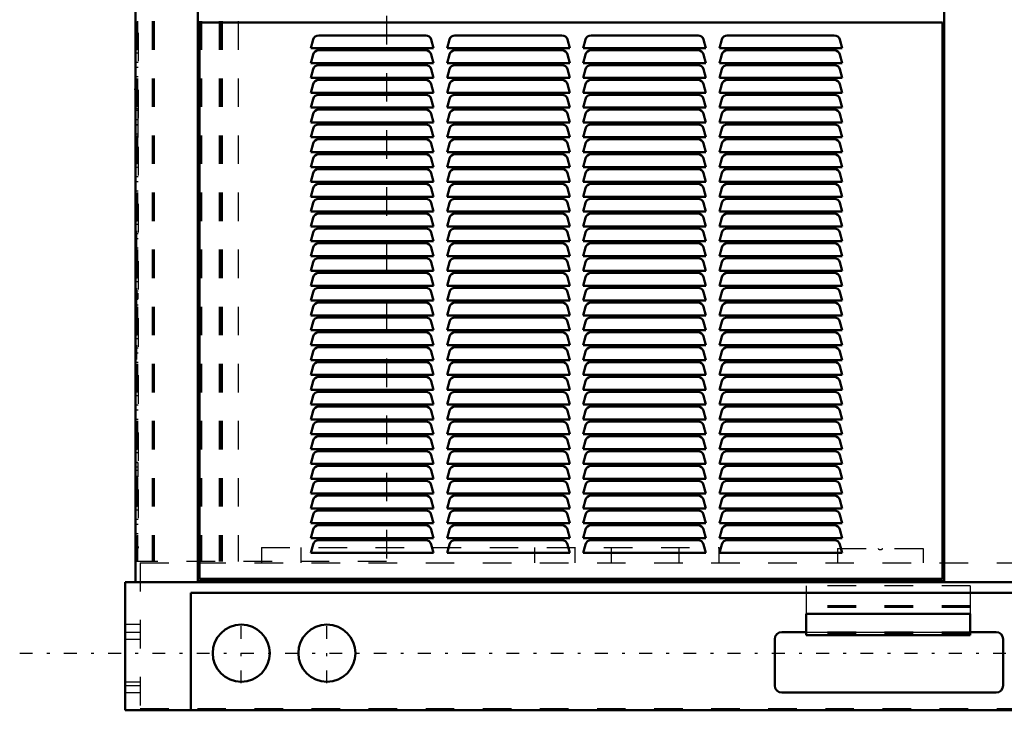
# Model space of a CAD drawing. Header units: inches. Extents: x -40.7 to 51, y -0.3 to 48.8.
# Tile 1 of 4: x -40.7 to -6.2, y 0 to 24.2. Entities that reach past the tile are written whole.
import ezdxf

# ---------------------------------------------------------------- set-up
doc = ezdxf.new("R2010")
doc.units = ezdxf.units.IN
doc.header["$MEASUREMENT"] = 0
doc.linetypes.add('Center', pattern=[1.5, 0.45, -0.5, 0.05, -0.5])
doc.linetypes.add('Dashed', pattern=[2, 1, -1])
for name, color, linetype, lineweight in [('2d ConnectionPoints', 7, 'Continuous', 50), ('AM_0', 7, 'Continuous', 50), ('AM_4', 3, 'Continuous', 25), ('AM_7', 7, 'Center', 25), ('AM_9', 6, 'Dashed', 25)]:
    doc.layers.add(name, color=color, linetype=linetype, lineweight=lineweight)

msp = doc.modelspace()

# ---------------------------------------------------------------- linework, layer by layer
at = {"layer": '2d ConnectionPoints'}
msp.add_point((-36.646, 21.75), dxfattribs=at)
at = {"layer": 'AM_0'}
for p, q in [((-36.646, 42.30345), (-36.646, 4.49)), ((-34.46, 4.53), (-34.46, 42.12647)), ((-8.31, 42.12647), (-8.31, 4.53)), ((-34.4, 24.09), (-8.37, 24.09)), ((-34.4, 4.6), (-34.4, 24.09)), ((-8.37, 24.09), (-8.37, 4.6)), ((-30.5, 23.19), (-30.41914, 23.49176)), ((-30.22596, 23.64), (-26.47404, 23.64)), ((-26.28086, 23.49176), (-26.2, 23.19)), ((-25.73, 23.19), (-25.64914, 23.49176)), ((-25.45596, 23.64), (-21.70404, 23.64)), ((-21.51086, 23.49176), (-21.43, 23.19)), ((-20.96, 23.19), (-20.87914, 23.49176)), ((-20.68596, 23.64), (-16.93404, 23.64)), ((-16.74086, 23.49176), (-16.66, 23.19)), ((-16.19, 23.19), (-16.10914, 23.49176)), ((-15.91596, 23.64), (-12.16404, 23.64)), ((-11.97086, 23.49176), (-11.89, 23.19)), ((-26.2, 23.19), (-30.5, 23.19)), ((-30.22596, 23.12), (-26.47404, 23.12)), ((-21.43, 23.19), (-25.73, 23.19)), ((-25.45596, 23.12), (-21.70404, 23.12)), ((-16.66, 23.19), (-20.96, 23.19)), ((-20.68596, 23.12), (-16.93404, 23.12)), ((-11.89, 23.19), (-16.19, 23.19)), ((-15.91596, 23.12), (-12.16404, 23.12)), ((-30.5, 22.67), (-30.41914, 22.97176)), ((-26.28086, 22.97176), (-26.2, 22.67)), ((-25.73, 22.67), (-25.64914, 22.97176)), ((-21.51086, 22.97176), (-21.43, 22.67)), ((-20.96, 22.67), (-20.87914, 22.97176)), ((-16.74086, 22.97176), (-16.66, 22.67)), ((-16.19, 22.67), (-16.10914, 22.97176)), ((-11.97086, 22.97176), (-11.89, 22.67)), ((-26.2, 22.67), (-30.5, 22.67)), ((-30.5, 22.15), (-30.41914, 22.45176)), ((-30.22596, 22.6), (-26.47404, 22.6)), ((-26.28086, 22.45176), (-26.2, 22.15)), ((-21.43, 22.67), (-25.73, 22.67)), ((-25.73, 22.15), (-25.64914, 22.45176)), ((-25.45596, 22.6), (-21.70404, 22.6)), ((-21.51086, 22.45176), (-21.43, 22.15)), ((-16.66, 22.67), (-20.96, 22.67)), ((-20.96, 22.15), (-20.87914, 22.45176)), ((-20.68596, 22.6), (-16.93404, 22.6)), ((-16.74086, 22.45176), (-16.66, 22.15)), ((-11.89, 22.67), (-16.19, 22.67)), ((-16.19, 22.15), (-16.10914, 22.45176)), ((-15.91596, 22.6), (-12.16404, 22.6)), ((-11.97086, 22.45176), (-11.89, 22.15)), ((-26.2, 22.15), (-30.5, 22.15)), ((-30.22596, 22.08), (-26.47404, 22.08)), ((-21.43, 22.15), (-25.73, 22.15)), ((-25.45596, 22.08), (-21.70404, 22.08)), ((-16.66, 22.15), (-20.96, 22.15)), ((-20.68596, 22.08), (-16.93404, 22.08)), ((-11.89, 22.15), (-16.19, 22.15)), ((-15.91596, 22.08), (-12.16404, 22.08)), ((-30.5, 21.63), (-30.41914, 21.93176)), ((-26.28086, 21.93176), (-26.2, 21.63)), ((-25.73, 21.63), (-25.64914, 21.93176)), ((-21.51086, 21.93176), (-21.43, 21.63)), ((-20.96, 21.63), (-20.87914, 21.93176)), ((-16.74086, 21.93176), (-16.66, 21.63)), ((-16.19, 21.63), (-16.10914, 21.93176)), ((-11.97086, 21.93176), (-11.89, 21.63)), ((-26.2, 21.63), (-30.5, 21.63)), ((-30.5, 21.11), (-30.41914, 21.41176)), ((-30.22596, 21.56), (-26.47404, 21.56)), ((-26.28086, 21.41176), (-26.2, 21.11)), ((-21.43, 21.63), (-25.73, 21.63)), ((-25.73, 21.11), (-25.64914, 21.41176)), ((-25.45596, 21.56), (-21.70404, 21.56)), ((-21.51086, 21.41176), (-21.43, 21.11)), ((-16.66, 21.63), (-20.96, 21.63)), ((-20.96, 21.11), (-20.87914, 21.41176)), ((-20.68596, 21.56), (-16.93404, 21.56)), ((-16.74086, 21.41176), (-16.66, 21.11)), ((-11.89, 21.63), (-16.19, 21.63)), ((-16.19, 21.11), (-16.10914, 21.41176)), ((-15.91596, 21.56), (-12.16404, 21.56)), ((-11.97086, 21.41176), (-11.89, 21.11)), ((-26.2, 21.11), (-30.5, 21.11)), ((-30.22596, 21.04), (-26.47404, 21.04)), ((-21.43, 21.11), (-25.73, 21.11)), ((-25.45596, 21.04), (-21.70404, 21.04)), ((-16.66, 21.11), (-20.96, 21.11)), ((-20.68596, 21.04), (-16.93404, 21.04)), ((-11.89, 21.11), (-16.19, 21.11)), ((-15.91596, 21.04), (-12.16404, 21.04)), ((-30.5, 20.59), (-30.41914, 20.89176)), ((-26.28086, 20.89176), (-26.2, 20.59)), ((-25.73, 20.59), (-25.64914, 20.89176)), ((-21.51086, 20.89176), (-21.43, 20.59)), ((-20.96, 20.59), (-20.87914, 20.89176)), ((-16.74086, 20.89176), (-16.66, 20.59)), ((-16.19, 20.59), (-16.10914, 20.89176)), ((-11.97086, 20.89176), (-11.89, 20.59)), ((-26.2, 20.59), (-30.5, 20.59)), ((-30.5, 20.07), (-30.41914, 20.37176)), ((-30.22596, 20.52), (-26.47404, 20.52)), ((-26.28086, 20.37176), (-26.2, 20.07)), ((-21.43, 20.59), (-25.73, 20.59)), ((-25.73, 20.07), (-25.64914, 20.37176)), ((-25.45596, 20.52), (-21.70404, 20.52)), ((-21.51086, 20.37176), (-21.43, 20.07)), ((-16.66, 20.59), (-20.96, 20.59)), ((-20.96, 20.07), (-20.87914, 20.37176)), ((-20.68596, 20.52), (-16.93404, 20.52)), ((-16.74086, 20.37176), (-16.66, 20.07)), ((-11.89, 20.59), (-16.19, 20.59)), ((-16.19, 20.07), (-16.10914, 20.37176)), ((-15.91596, 20.52), (-12.16404, 20.52)), ((-11.97086, 20.37176), (-11.89, 20.07)), ((-26.2, 20.07), (-30.5, 20.07)), ((-21.43, 20.07), (-25.73, 20.07)), ((-16.66, 20.07), (-20.96, 20.07)), ((-11.89, 20.07), (-16.19, 20.07)), ((-30.5, 19.55), (-30.41914, 19.85176)), ((-30.22596, 20), (-26.47404, 20)), ((-26.28086, 19.85176), (-26.2, 19.55)), ((-25.73, 19.55), (-25.64914, 19.85176)), ((-25.45596, 20), (-21.70404, 20)), ((-21.51086, 19.85176), (-21.43, 19.55)), ((-20.96, 19.55), (-20.87914, 19.85176)), ((-20.68596, 20), (-16.93404, 20)), ((-16.74086, 19.85176), (-16.66, 19.55)), ((-16.19, 19.55), (-16.10914, 19.85176)), ((-15.91596, 20), (-12.16404, 20)), ((-11.97086, 19.85176), (-11.89, 19.55)), ((-26.2, 19.55), (-30.5, 19.55)), ((-30.5, 19.03), (-30.41914, 19.33176)), ((-30.22596, 19.48), (-26.47404, 19.48)), ((-26.28086, 19.33176), (-26.2, 19.03)), ((-21.43, 19.55), (-25.73, 19.55)), ((-25.73, 19.03), (-25.64914, 19.33176)), ((-25.45596, 19.48), (-21.70404, 19.48)), ((-21.51086, 19.33176), (-21.43, 19.03)), ((-16.66, 19.55), (-20.96, 19.55)), ((-20.96, 19.03), (-20.87914, 19.33176)), ((-20.68596, 19.48), (-16.93404, 19.48)), ((-16.74086, 19.33176), (-16.66, 19.03)), ((-11.89, 19.55), (-16.19, 19.55)), ((-16.19, 19.03), (-16.10914, 19.33176)), ((-15.91596, 19.48), (-12.16404, 19.48)), ((-11.97086, 19.33176), (-11.89, 19.03)), ((-26.2, 19.03), (-30.5, 19.03)), ((-21.43, 19.03), (-25.73, 19.03)), ((-16.66, 19.03), (-20.96, 19.03)), ((-11.89, 19.03), (-16.19, 19.03)), ((-30.5, 18.51), (-30.41914, 18.81176)), ((-30.22596, 18.96), (-26.47404, 18.96)), ((-26.28086, 18.81176), (-26.2, 18.51)), ((-25.73, 18.51), (-25.64914, 18.81176)), ((-25.45596, 18.96), (-21.70404, 18.96)), ((-21.51086, 18.81176), (-21.43, 18.51)), ((-20.96, 18.51), (-20.87914, 18.81176)), ((-20.68596, 18.96), (-16.93404, 18.96)), ((-16.74086, 18.81176), (-16.66, 18.51)), ((-16.19, 18.51), (-16.10914, 18.81176)), ((-15.91596, 18.96), (-12.16404, 18.96)), ((-11.97086, 18.81176), (-11.89, 18.51)), ((-26.2, 18.51), (-30.5, 18.51)), ((-30.5, 17.99), (-30.41914, 18.29176)), ((-30.22596, 18.44), (-26.47404, 18.44)), ((-26.28086, 18.29176), (-26.2, 17.99)), ((-21.43, 18.51), (-25.73, 18.51)), ((-25.73, 17.99), (-25.64914, 18.29176)), ((-25.45596, 18.44), (-21.70404, 18.44)), ((-21.51086, 18.29176), (-21.43, 17.99)), ((-16.66, 18.51), (-20.96, 18.51)), ((-20.96, 17.99), (-20.87914, 18.29176)), ((-20.68596, 18.44), (-16.93404, 18.44)), ((-16.74086, 18.29176), (-16.66, 17.99)), ((-11.89, 18.51), (-16.19, 18.51)), ((-16.19, 17.99), (-16.10914, 18.29176)), ((-15.91596, 18.44), (-12.16404, 18.44)), ((-11.97086, 18.29176), (-11.89, 17.99)), ((-26.2, 17.99), (-30.5, 17.99)), ((-21.43, 17.99), (-25.73, 17.99)), ((-16.66, 17.99), (-20.96, 17.99)), ((-11.89, 17.99), (-16.19, 17.99)), ((-30.5, 17.47), (-30.41914, 17.77176)), ((-30.22596, 17.92), (-26.47404, 17.92)), ((-26.28086, 17.77176), (-26.2, 17.47)), ((-25.73, 17.47), (-25.64914, 17.77176)), ((-25.45596, 17.92), (-21.70404, 17.92)), ((-21.51086, 17.77176), (-21.43, 17.47)), ((-20.96, 17.47), (-20.87914, 17.77176)), ((-20.68596, 17.92), (-16.93404, 17.92)), ((-16.74086, 17.77176), (-16.66, 17.47)), ((-16.19, 17.47), (-16.10914, 17.77176)), ((-15.91596, 17.92), (-12.16404, 17.92)), ((-11.97086, 17.77176), (-11.89, 17.47)), ((-26.2, 17.47), (-30.5, 17.47)), ((-30.5, 16.95), (-30.41914, 17.25176)), ((-30.22596, 17.4), (-26.47404, 17.4)), ((-26.28086, 17.25176), (-26.2, 16.95)), ((-21.43, 17.47), (-25.73, 17.47)), ((-25.73, 16.95), (-25.64914, 17.25176)), ((-25.45596, 17.4), (-21.70404, 17.4)), ((-21.51086, 17.25176), (-21.43, 16.95)), ((-16.66, 17.47), (-20.96, 17.47)), ((-20.96, 16.95), (-20.87914, 17.25176)), ((-20.68596, 17.4), (-16.93404, 17.4)), ((-16.74086, 17.25176), (-16.66, 16.95)), ((-11.89, 17.47), (-16.19, 17.47)), ((-16.19, 16.95), (-16.10914, 17.25176)), ((-15.91596, 17.4), (-12.16404, 17.4)), ((-11.97086, 17.25176), (-11.89, 16.95)), ((-26.2, 16.95), (-30.5, 16.95)), ((-21.43, 16.95), (-25.73, 16.95)), ((-16.66, 16.95), (-20.96, 16.95)), ((-11.89, 16.95), (-16.19, 16.95)), ((-30.5, 16.43), (-30.41914, 16.73176)), ((-30.22596, 16.88), (-26.47404, 16.88)), ((-26.28086, 16.73176), (-26.2, 16.43)), ((-25.73, 16.43), (-25.64914, 16.73176)), ((-25.45596, 16.88), (-21.70404, 16.88)), ((-21.51086, 16.73176), (-21.43, 16.43)), ((-20.96, 16.43), (-20.87914, 16.73176)), ((-20.68596, 16.88), (-16.93404, 16.88)), ((-16.74086, 16.73176), (-16.66, 16.43)), ((-16.19, 16.43), (-16.10914, 16.73176)), ((-15.91596, 16.88), (-12.16404, 16.88)), ((-11.97086, 16.73176), (-11.89, 16.43)), ((-26.2, 16.43), (-30.5, 16.43)), ((-30.5, 15.91), (-30.41914, 16.21176)), ((-30.22596, 16.36), (-26.47404, 16.36)), ((-26.28086, 16.21176), (-26.2, 15.91)), ((-21.43, 16.43), (-25.73, 16.43)), ((-25.73, 15.91), (-25.64914, 16.21176)), ((-25.45596, 16.36), (-21.70404, 16.36)), ((-21.51086, 16.21176), (-21.43, 15.91)), ((-16.66, 16.43), (-20.96, 16.43)), ((-20.96, 15.91), (-20.87914, 16.21176)), ((-20.68596, 16.36), (-16.93404, 16.36)), ((-16.74086, 16.21176), (-16.66, 15.91)), ((-11.89, 16.43), (-16.19, 16.43)), ((-16.19, 15.91), (-16.10914, 16.21176)), ((-15.91596, 16.36), (-12.16404, 16.36)), ((-11.97086, 16.21176), (-11.89, 15.91)), ((-26.2, 15.91), (-30.5, 15.91)), ((-21.43, 15.91), (-25.73, 15.91)), ((-16.66, 15.91), (-20.96, 15.91)), ((-11.89, 15.91), (-16.19, 15.91)), ((-30.5, 15.39), (-30.41914, 15.69176)), ((-30.22596, 15.84), (-26.47404, 15.84)), ((-26.28086, 15.69176), (-26.2, 15.39)), ((-25.73, 15.39), (-25.64914, 15.69176)), ((-25.45596, 15.84), (-21.70404, 15.84)), ((-21.51086, 15.69176), (-21.43, 15.39)), ((-20.96, 15.39), (-20.87914, 15.69176)), ((-20.68596, 15.84), (-16.93404, 15.84)), ((-16.74086, 15.69176), (-16.66, 15.39)), ((-16.19, 15.39), (-16.10914, 15.69176)), ((-15.91596, 15.84), (-12.16404, 15.84)), ((-11.97086, 15.69176), (-11.89, 15.39)), ((-26.2, 15.39), (-30.5, 15.39)), ((-30.22596, 15.32), (-26.47404, 15.32)), ((-21.43, 15.39), (-25.73, 15.39)), ((-25.45596, 15.32), (-21.70404, 15.32)), ((-16.66, 15.39), (-20.96, 15.39)), ((-20.68596, 15.32), (-16.93404, 15.32)), ((-11.89, 15.39), (-16.19, 15.39)), ((-15.91596, 15.32), (-12.16404, 15.32)), ((-30.5, 14.87), (-30.41914, 15.17176)), ((-26.2, 14.87), (-30.5, 14.87)), ((-26.28086, 15.17176), (-26.2, 14.87)), ((-25.73, 14.87), (-25.64914, 15.17176)), ((-21.43, 14.87), (-25.73, 14.87)), ((-21.51086, 15.17176), (-21.43, 14.87)), ((-20.96, 14.87), (-20.87914, 15.17176)), ((-16.66, 14.87), (-20.96, 14.87)), ((-16.74086, 15.17176), (-16.66, 14.87)), ((-16.19, 14.87), (-16.10914, 15.17176)), ((-11.89, 14.87), (-16.19, 14.87)), ((-11.97086, 15.17176), (-11.89, 14.87)), ((-30.5, 14.35), (-30.41914, 14.65176)), ((-30.22596, 14.8), (-26.47404, 14.8)), ((-26.28086, 14.65176), (-26.2, 14.35)), ((-25.73, 14.35), (-25.64914, 14.65176)), ((-25.45596, 14.8), (-21.70404, 14.8)), ((-21.51086, 14.65176), (-21.43, 14.35)), ((-20.96, 14.35), (-20.87914, 14.65176)), ((-20.68596, 14.8), (-16.93404, 14.8)), ((-16.74086, 14.65176), (-16.66, 14.35)), ((-16.19, 14.35), (-16.10914, 14.65176)), ((-15.91596, 14.8), (-12.16404, 14.8)), ((-11.97086, 14.65176), (-11.89, 14.35)), ((-26.2, 14.35), (-30.5, 14.35)), ((-30.22596, 14.28), (-26.47404, 14.28)), ((-21.43, 14.35), (-25.73, 14.35)), ((-25.45596, 14.28), (-21.70404, 14.28)), ((-16.66, 14.35), (-20.96, 14.35)), ((-20.68596, 14.28), (-16.93404, 14.28)), ((-11.89, 14.35), (-16.19, 14.35)), ((-15.91596, 14.28), (-12.16404, 14.28)), ((-30.5, 13.83), (-30.41914, 14.13176)), ((-26.2, 13.83), (-30.5, 13.83)), ((-26.28086, 14.13176), (-26.2, 13.83)), ((-25.73, 13.83), (-25.64914, 14.13176)), ((-21.43, 13.83), (-25.73, 13.83)), ((-21.51086, 14.13176), (-21.43, 13.83)), ((-20.96, 13.83), (-20.87914, 14.13176)), ((-16.66, 13.83), (-20.96, 13.83)), ((-16.74086, 14.13176), (-16.66, 13.83)), ((-16.19, 13.83), (-16.10914, 14.13176)), ((-11.89, 13.83), (-16.19, 13.83)), ((-11.97086, 14.13176), (-11.89, 13.83)), ((-30.5, 13.31), (-30.41914, 13.61176)), ((-30.22596, 13.76), (-26.47404, 13.76)), ((-26.28086, 13.61176), (-26.2, 13.31)), ((-25.73, 13.31), (-25.64914, 13.61176)), ((-25.45596, 13.76), (-21.70404, 13.76)), ((-21.51086, 13.61176), (-21.43, 13.31)), ((-20.96, 13.31), (-20.87914, 13.61176)), ((-20.68596, 13.76), (-16.93404, 13.76)), ((-16.74086, 13.61176), (-16.66, 13.31)), ((-16.19, 13.31), (-16.10914, 13.61176)), ((-15.91596, 13.76), (-12.16404, 13.76)), ((-11.97086, 13.61176), (-11.89, 13.31)), ((-26.2, 13.31), (-30.5, 13.31)), ((-30.22596, 13.24), (-26.47404, 13.24)), ((-21.43, 13.31), (-25.73, 13.31)), ((-25.45596, 13.24), (-21.70404, 13.24)), ((-16.66, 13.31), (-20.96, 13.31)), ((-20.68596, 13.24), (-16.93404, 13.24)), ((-11.89, 13.31), (-16.19, 13.31)), ((-15.91596, 13.24), (-12.16404, 13.24)), ((-30.5, 12.79), (-30.41914, 13.09176)), ((-26.2, 12.79), (-30.5, 12.79)), ((-26.28086, 13.09176), (-26.2, 12.79)), ((-25.73, 12.79), (-25.64914, 13.09176)), ((-21.43, 12.79), (-25.73, 12.79)), ((-21.51086, 13.09176), (-21.43, 12.79)), ((-20.96, 12.79), (-20.87914, 13.09176)), ((-16.66, 12.79), (-20.96, 12.79)), ((-16.74086, 13.09176), (-16.66, 12.79)), ((-16.19, 12.79), (-16.10914, 13.09176)), ((-11.89, 12.79), (-16.19, 12.79)), ((-11.97086, 13.09176), (-11.89, 12.79)), ((-30.5, 12.27), (-30.41914, 12.57176)), ((-30.22596, 12.72), (-26.47404, 12.72)), ((-26.28086, 12.57176), (-26.2, 12.27)), ((-25.73, 12.27), (-25.64914, 12.57176)), ((-25.45596, 12.72), (-21.70404, 12.72)), ((-21.51086, 12.57176), (-21.43, 12.27)), ((-20.96, 12.27), (-20.87914, 12.57176)), ((-20.68596, 12.72), (-16.93404, 12.72)), ((-16.74086, 12.57176), (-16.66, 12.27)), ((-16.19, 12.27), (-16.10914, 12.57176)), ((-15.91596, 12.72), (-12.16404, 12.72)), ((-11.97086, 12.57176), (-11.89, 12.27)), ((-26.2, 12.27), (-30.5, 12.27)), ((-30.22596, 12.2), (-26.47404, 12.2)), ((-21.43, 12.27), (-25.73, 12.27)), ((-25.45596, 12.2), (-21.70404, 12.2)), ((-16.66, 12.27), (-20.96, 12.27)), ((-20.68596, 12.2), (-16.93404, 12.2)), ((-11.89, 12.27), (-16.19, 12.27)), ((-15.91596, 12.2), (-12.16404, 12.2)), ((-30.5, 11.75), (-30.41914, 12.05176)), ((-26.2, 11.75), (-30.5, 11.75)), ((-26.28086, 12.05176), (-26.2, 11.75)), ((-25.73, 11.75), (-25.64914, 12.05176)), ((-21.43, 11.75), (-25.73, 11.75)), ((-21.51086, 12.05176), (-21.43, 11.75)), ((-20.96, 11.75), (-20.87914, 12.05176)), ((-16.66, 11.75), (-20.96, 11.75)), ((-16.74086, 12.05176), (-16.66, 11.75)), ((-16.19, 11.75), (-16.10914, 12.05176)), ((-11.89, 11.75), (-16.19, 11.75)), ((-11.97086, 12.05176), (-11.89, 11.75)), ((-30.5, 11.23), (-30.41914, 11.53176)), ((-30.22596, 11.68), (-26.47404, 11.68)), ((-26.28086, 11.53176), (-26.2, 11.23)), ((-25.73, 11.23), (-25.64914, 11.53176)), ((-25.45596, 11.68), (-21.70404, 11.68)), ((-21.51086, 11.53176), (-21.43, 11.23)), ((-20.96, 11.23), (-20.87914, 11.53176)), ((-20.68596, 11.68), (-16.93404, 11.68)), ((-16.74086, 11.53176), (-16.66, 11.23)), ((-16.19, 11.23), (-16.10914, 11.53176)), ((-15.91596, 11.68), (-12.16404, 11.68)), ((-11.97086, 11.53176), (-11.89, 11.23)), ((-26.2, 11.23), (-30.5, 11.23)), ((-30.22596, 11.16), (-26.47404, 11.16)), ((-21.43, 11.23), (-25.73, 11.23)), ((-25.45596, 11.16), (-21.70404, 11.16)), ((-16.66, 11.23), (-20.96, 11.23)), ((-20.68596, 11.16), (-16.93404, 11.16)), ((-11.89, 11.23), (-16.19, 11.23)), ((-15.91596, 11.16), (-12.16404, 11.16)), ((-30.5, 10.71), (-30.41914, 11.01176)), ((-26.2, 10.71), (-30.5, 10.71)), ((-26.28086, 11.01176), (-26.2, 10.71)), ((-25.73, 10.71), (-25.64914, 11.01176)), ((-21.43, 10.71), (-25.73, 10.71)), ((-21.51086, 11.01176), (-21.43, 10.71)), ((-20.96, 10.71), (-20.87914, 11.01176)), ((-16.66, 10.71), (-20.96, 10.71)), ((-16.74086, 11.01176), (-16.66, 10.71)), ((-16.19, 10.71), (-16.10914, 11.01176)), ((-11.89, 10.71), (-16.19, 10.71)), ((-11.97086, 11.01176), (-11.89, 10.71)), ((-30.5, 10.19), (-30.41914, 10.49176)), ((-30.22596, 10.64), (-26.47404, 10.64)), ((-26.28086, 10.49176), (-26.2, 10.19)), ((-25.73, 10.19), (-25.64914, 10.49176)), ((-25.45596, 10.64), (-21.70404, 10.64)), ((-21.51086, 10.49176), (-21.43, 10.19)), ((-20.96, 10.19), (-20.87914, 10.49176)), ((-20.68596, 10.64), (-16.93404, 10.64)), ((-16.74086, 10.49176), (-16.66, 10.19)), ((-16.19, 10.19), (-16.10914, 10.49176)), ((-15.91596, 10.64), (-12.16404, 10.64)), ((-11.97086, 10.49176), (-11.89, 10.19)), ((-26.2, 10.19), (-30.5, 10.19)), ((-30.22596, 10.12), (-26.47404, 10.12)), ((-21.43, 10.19), (-25.73, 10.19)), ((-25.45596, 10.12), (-21.70404, 10.12)), ((-16.66, 10.19), (-20.96, 10.19)), ((-20.68596, 10.12), (-16.93404, 10.12)), ((-11.89, 10.19), (-16.19, 10.19)), ((-15.91596, 10.12), (-12.16404, 10.12)), ((-30.5, 9.67), (-30.41914, 9.97176)), ((-26.2, 9.67), (-30.5, 9.67)), ((-26.28086, 9.97176), (-26.2, 9.67)), ((-25.73, 9.67), (-25.64914, 9.97176)), ((-21.43, 9.67), (-25.73, 9.67)), ((-21.51086, 9.97176), (-21.43, 9.67)), ((-20.96, 9.67), (-20.87914, 9.97176)), ((-16.66, 9.67), (-20.96, 9.67)), ((-16.74086, 9.97176), (-16.66, 9.67)), ((-16.19, 9.67), (-16.10914, 9.97176)), ((-11.89, 9.67), (-16.19, 9.67)), ((-11.97086, 9.97176), (-11.89, 9.67)), ((-30.5, 9.15), (-30.41914, 9.45176)), ((-30.22596, 9.6), (-26.47404, 9.6)), ((-26.28086, 9.45176), (-26.2, 9.15)), ((-25.73, 9.15), (-25.64914, 9.45176)), ((-25.45596, 9.6), (-21.70404, 9.6)), ((-21.51086, 9.45176), (-21.43, 9.15)), ((-20.96, 9.15), (-20.87914, 9.45176)), ((-20.68596, 9.6), (-16.93404, 9.6)), ((-16.74086, 9.45176), (-16.66, 9.15)), ((-16.19, 9.15), (-16.10914, 9.45176)), ((-15.91596, 9.6), (-12.16404, 9.6)), ((-11.97086, 9.45176), (-11.89, 9.15)), ((-26.2, 9.15), (-30.5, 9.15)), ((-30.22596, 9.08), (-26.47404, 9.08)), ((-21.43, 9.15), (-25.73, 9.15)), ((-25.45596, 9.08), (-21.70404, 9.08)), ((-16.66, 9.15), (-20.96, 9.15)), ((-20.68596, 9.08), (-16.93404, 9.08)), ((-11.89, 9.15), (-16.19, 9.15)), ((-15.91596, 9.08), (-12.16404, 9.08)), ((-30.5, 8.63), (-30.41914, 8.93176)), ((-26.2, 8.63), (-30.5, 8.63)), ((-26.28086, 8.93176), (-26.2, 8.63)), ((-25.73, 8.63), (-25.64914, 8.93176)), ((-21.43, 8.63), (-25.73, 8.63)), ((-21.51086, 8.93176), (-21.43, 8.63)), ((-20.96, 8.63), (-20.87914, 8.93176)), ((-16.66, 8.63), (-20.96, 8.63)), ((-16.74086, 8.93176), (-16.66, 8.63)), ((-16.19, 8.63), (-16.10914, 8.93176)), ((-11.89, 8.63), (-16.19, 8.63)), ((-11.97086, 8.93176), (-11.89, 8.63)), ((-30.5, 8.11), (-30.41914, 8.41176)), ((-30.22596, 8.56), (-26.47404, 8.56)), ((-26.28086, 8.41176), (-26.2, 8.11)), ((-25.73, 8.11), (-25.64914, 8.41176)), ((-25.45596, 8.56), (-21.70404, 8.56)), ((-21.51086, 8.41176), (-21.43, 8.11)), ((-20.96, 8.11), (-20.87914, 8.41176)), ((-20.68596, 8.56), (-16.93404, 8.56)), ((-16.74086, 8.41176), (-16.66, 8.11)), ((-16.19, 8.11), (-16.10914, 8.41176)), ((-15.91596, 8.56), (-12.16404, 8.56)), ((-11.97086, 8.41176), (-11.89, 8.11)), ((-26.2, 8.11), (-30.5, 8.11)), ((-30.22596, 8.04), (-26.47404, 8.04)), ((-21.43, 8.11), (-25.73, 8.11)), ((-25.45596, 8.04), (-21.70404, 8.04)), ((-16.66, 8.11), (-20.96, 8.11)), ((-20.68596, 8.04), (-16.93404, 8.04)), ((-11.89, 8.11), (-16.19, 8.11)), ((-15.91596, 8.04), (-12.16404, 8.04)), ((-30.5, 7.59), (-30.41914, 7.89176)), ((-26.2, 7.59), (-30.5, 7.59)), ((-26.28086, 7.89176), (-26.2, 7.59)), ((-25.73, 7.59), (-25.64914, 7.89176)), ((-21.43, 7.59), (-25.73, 7.59)), ((-21.51086, 7.89176), (-21.43, 7.59)), ((-20.96, 7.59), (-20.87914, 7.89176)), ((-16.66, 7.59), (-20.96, 7.59)), ((-16.74086, 7.89176), (-16.66, 7.59)), ((-16.19, 7.59), (-16.10914, 7.89176)), ((-11.89, 7.59), (-16.19, 7.59)), ((-11.97086, 7.89176), (-11.89, 7.59)), ((-30.5, 7.07), (-30.41914, 7.37176)), ((-30.22596, 7.52), (-26.47404, 7.52)), ((-26.28086, 7.37176), (-26.2, 7.07)), ((-25.73, 7.07), (-25.64914, 7.37176)), ((-25.45596, 7.52), (-21.70404, 7.52)), ((-21.51086, 7.37176), (-21.43, 7.07)), ((-20.96, 7.07), (-20.87914, 7.37176)), ((-20.68596, 7.52), (-16.93404, 7.52)), ((-16.74086, 7.37176), (-16.66, 7.07)), ((-16.19, 7.07), (-16.10914, 7.37176)), ((-15.91596, 7.52), (-12.16404, 7.52)), ((-11.97086, 7.37176), (-11.89, 7.07)), ((-26.2, 7.07), (-30.5, 7.07)), ((-30.22596, 7), (-26.47404, 7)), ((-21.43, 7.07), (-25.73, 7.07)), ((-25.45596, 7), (-21.70404, 7)), ((-16.66, 7.07), (-20.96, 7.07)), ((-20.68596, 7), (-16.93404, 7)), ((-11.89, 7.07), (-16.19, 7.07)), ((-15.91596, 7), (-12.16404, 7)), ((-30.5, 6.55), (-30.41914, 6.85176)), ((-26.28086, 6.85176), (-26.2, 6.55)), ((-25.73, 6.55), (-25.64914, 6.85176)), ((-21.51086, 6.85176), (-21.43, 6.55)), ((-20.96, 6.55), (-20.87914, 6.85176)), ((-16.74086, 6.85176), (-16.66, 6.55)), ((-16.19, 6.55), (-16.10914, 6.85176)), ((-11.97086, 6.85176), (-11.89, 6.55)), ((-26.2, 6.55), (-30.5, 6.55)), ((-30.5, 6.03), (-30.41914, 6.33176)), ((-30.22596, 6.48), (-26.47404, 6.48)), ((-26.28086, 6.33176), (-26.2, 6.03)), ((-21.43, 6.55), (-25.73, 6.55)), ((-25.73, 6.03), (-25.64914, 6.33176)), ((-25.45596, 6.48), (-21.70404, 6.48)), ((-21.51086, 6.33176), (-21.43, 6.03)), ((-16.66, 6.55), (-20.96, 6.55)), ((-20.96, 6.03), (-20.87914, 6.33176)), ((-20.68596, 6.48), (-16.93404, 6.48)), ((-16.74086, 6.33176), (-16.66, 6.03)), ((-11.89, 6.55), (-16.19, 6.55)), ((-16.19, 6.03), (-16.10914, 6.33176)), ((-15.91596, 6.48), (-12.16404, 6.48)), ((-11.97086, 6.33176), (-11.89, 6.03)), ((-26.2, 6.03), (-30.5, 6.03)), ((-30.22596, 5.96), (-26.47404, 5.96)), ((-21.43, 6.03), (-25.73, 6.03)), ((-25.45596, 5.96), (-21.70404, 5.96)), ((-16.66, 6.03), (-20.96, 6.03)), ((-20.68596, 5.96), (-16.93404, 5.96)), ((-11.89, 6.03), (-16.19, 6.03)), ((-15.91596, 5.96), (-12.16404, 5.96)), ((-30.5, 5.51), (-30.41914, 5.81176)), ((-26.28086, 5.81176), (-26.2, 5.51)), ((-25.73, 5.51), (-25.64914, 5.81176)), ((-21.51086, 5.81176), (-21.43, 5.51)), ((-20.96, 5.51), (-20.87914, 5.81176)), ((-16.74086, 5.81176), (-16.66, 5.51)), ((-16.19, 5.51), (-16.10914, 5.81176)), ((-11.97086, 5.81176), (-11.89, 5.51)), ((-26.2, 5.51), (-30.5, 5.51)), ((-21.43, 5.51), (-25.73, 5.51)), ((-16.66, 5.51), (-20.96, 5.51)), ((-11.89, 5.51), (-16.19, 5.51)), ((-37, 4.49), (-37, 0)), ((-37, 4.49), (37, 4.49)), ((-8.31, 4.53), (-34.46, 4.53)), ((-8.37, 4.6), (-34.4, 4.6)), ((-34.7055, 0), (-34.7055, 4.119)), ((-34.7055, 4.119), (34.7055, 4.119)), ((-37.01, 3.35), (-37.01, 0.85)), ((-37.01, 3.35), (-37, 3.35)), ((-13.152, 3.375), (-13.152, 2.634)), ((-7.402, 3.375), (-13.152, 3.375)), ((-7.402, 3.375), (-7.402, 2.634)), ((-14.25, 2.49), (-14.25, 0.87)), ((-13.152, 2.74), (-14, 2.74)), ((-7.402, 2.634), (-13.152, 2.634)), ((-6.5, 2.74), (-7.402, 2.74)), ((-6.25, 0.87), (-6.25, 2.49)), ((-37.01, 0.85), (-37, 0.85)), ((-14, 0.62), (-6.5, 0.62)), ((-37, 0), (37, 0))]:
    msp.add_line(p, q, dxfattribs=at)
for centre in [(-32.938, 2), (-29.938, 2)]:
    msp.add_circle(centre, 1, dxfattribs=at)
for centre, radius, start, end in [((-30.22596, 23.44), 0.2, 90, 165), ((-26.47404, 23.44), 0.2, 15, 90), ((-25.45596, 23.44), 0.2, 90, 165), ((-21.70404, 23.44), 0.2, 15, 90), ((-20.68596, 23.44), 0.2, 90, 165), ((-16.93404, 23.44), 0.2, 15, 90), ((-15.91596, 23.44), 0.2, 90, 165), ((-12.16404, 23.44), 0.2, 15, 90), ((-30.22596, 22.92), 0.2, 90, 165), ((-26.47404, 22.92), 0.2, 15, 90), ((-25.45596, 22.92), 0.2, 90, 165), ((-21.70404, 22.92), 0.2, 15, 90), ((-20.68596, 22.92), 0.2, 90, 165), ((-16.93404, 22.92), 0.2, 15, 90), ((-15.91596, 22.92), 0.2, 90, 165), ((-12.16404, 22.92), 0.2, 15, 90), ((-30.22596, 22.4), 0.2, 90, 165), ((-26.47404, 22.4), 0.2, 15, 90), ((-25.45596, 22.4), 0.2, 90, 165), ((-21.70404, 22.4), 0.2, 15, 90), ((-20.68596, 22.4), 0.2, 90, 165), ((-16.93404, 22.4), 0.2, 15, 90), ((-15.91596, 22.4), 0.2, 90, 165), ((-12.16404, 22.4), 0.2, 15, 90), ((-30.22596, 21.88), 0.2, 90, 165), ((-26.47404, 21.88), 0.2, 15, 90), ((-25.45596, 21.88), 0.2, 90, 165), ((-21.70404, 21.88), 0.2, 15, 90), ((-20.68596, 21.88), 0.2, 90, 165), ((-16.93404, 21.88), 0.2, 15, 90), ((-15.91596, 21.88), 0.2, 90, 165), ((-12.16404, 21.88), 0.2, 15, 90), ((-30.22596, 21.36), 0.2, 90, 165), ((-26.47404, 21.36), 0.2, 15, 90), ((-25.45596, 21.36), 0.2, 90, 165), ((-21.70404, 21.36), 0.2, 15, 90), ((-20.68596, 21.36), 0.2, 90, 165), ((-16.93404, 21.36), 0.2, 15, 90), ((-15.91596, 21.36), 0.2, 90, 165), ((-12.16404, 21.36), 0.2, 15, 90), ((-30.22596, 20.84), 0.2, 90, 165), ((-26.47404, 20.84), 0.2, 15, 90), ((-25.45596, 20.84), 0.2, 90, 165), ((-21.70404, 20.84), 0.2, 15, 90), ((-20.68596, 20.84), 0.2, 90, 165), ((-16.93404, 20.84), 0.2, 15, 90), ((-15.91596, 20.84), 0.2, 90, 165), ((-12.16404, 20.84), 0.2, 15, 90), ((-30.22596, 20.32), 0.2, 90, 165), ((-26.47404, 20.32), 0.2, 15, 90), ((-25.45596, 20.32), 0.2, 90, 165), ((-21.70404, 20.32), 0.2, 15, 90), ((-20.68596, 20.32), 0.2, 90, 165), ((-16.93404, 20.32), 0.2, 15, 90), ((-15.91596, 20.32), 0.2, 90, 165), ((-12.16404, 20.32), 0.2, 15, 90), ((-30.22596, 19.8), 0.2, 90, 165), ((-26.47404, 19.8), 0.2, 15, 90), ((-25.45596, 19.8), 0.2, 90, 165), ((-21.70404, 19.8), 0.2, 15, 90), ((-20.68596, 19.8), 0.2, 90, 165), ((-16.93404, 19.8), 0.2, 15, 90), ((-15.91596, 19.8), 0.2, 90, 165), ((-12.16404, 19.8), 0.2, 15, 90), ((-30.22596, 19.28), 0.2, 90, 165), ((-26.47404, 19.28), 0.2, 15, 90), ((-25.45596, 19.28), 0.2, 90, 165), ((-21.70404, 19.28), 0.2, 15, 90), ((-20.68596, 19.28), 0.2, 90, 165), ((-16.93404, 19.28), 0.2, 15, 90), ((-15.91596, 19.28), 0.2, 90, 165), ((-12.16404, 19.28), 0.2, 15, 90), ((-30.22596, 18.76), 0.2, 90, 165), ((-26.47404, 18.76), 0.2, 15, 90), ((-25.45596, 18.76), 0.2, 90, 165), ((-21.70404, 18.76), 0.2, 15, 90), ((-20.68596, 18.76), 0.2, 90, 165), ((-16.93404, 18.76), 0.2, 15, 90), ((-15.91596, 18.76), 0.2, 90, 165), ((-12.16404, 18.76), 0.2, 15, 90), ((-30.22596, 18.24), 0.2, 90, 165), ((-26.47404, 18.24), 0.2, 15, 90), ((-25.45596, 18.24), 0.2, 90, 165), ((-21.70404, 18.24), 0.2, 15, 90), ((-20.68596, 18.24), 0.2, 90, 165), ((-16.93404, 18.24), 0.2, 15, 90), ((-15.91596, 18.24), 0.2, 90, 165), ((-12.16404, 18.24), 0.2, 15, 90), ((-30.22596, 17.72), 0.2, 90, 165), ((-26.47404, 17.72), 0.2, 15, 90), ((-25.45596, 17.72), 0.2, 90, 165), ((-21.70404, 17.72), 0.2, 15, 90), ((-20.68596, 17.72), 0.2, 90, 165), ((-16.93404, 17.72), 0.2, 15, 90), ((-15.91596, 17.72), 0.2, 90, 165), ((-12.16404, 17.72), 0.2, 15, 90), ((-30.22596, 17.2), 0.2, 90, 165), ((-26.47404, 17.2), 0.2, 15, 90), ((-25.45596, 17.2), 0.2, 90, 165), ((-21.70404, 17.2), 0.2, 15, 90), ((-20.68596, 17.2), 0.2, 90, 165), ((-16.93404, 17.2), 0.2, 15, 90), ((-15.91596, 17.2), 0.2, 90, 165), ((-12.16404, 17.2), 0.2, 15, 90), ((-30.22596, 16.68), 0.2, 90, 165), ((-26.47404, 16.68), 0.2, 15, 90), ((-25.45596, 16.68), 0.2, 90, 165), ((-21.70404, 16.68), 0.2, 15, 90), ((-20.68596, 16.68), 0.2, 90, 165), ((-16.93404, 16.68), 0.2, 15, 90), ((-15.91596, 16.68), 0.2, 90, 165), ((-12.16404, 16.68), 0.2, 15, 90), ((-30.22596, 16.16), 0.2, 90, 165), ((-26.47404, 16.16), 0.2, 15, 90), ((-25.45596, 16.16), 0.2, 90, 165), ((-21.70404, 16.16), 0.2, 15, 90), ((-20.68596, 16.16), 0.2, 90, 165), ((-16.93404, 16.16), 0.2, 15, 90), ((-15.91596, 16.16), 0.2, 90, 165), ((-12.16404, 16.16), 0.2, 15, 90), ((-30.22596, 15.64), 0.2, 90, 165), ((-26.47404, 15.64), 0.2, 15, 90), ((-25.45596, 15.64), 0.2, 90, 165), ((-21.70404, 15.64), 0.2, 15, 90), ((-20.68596, 15.64), 0.2, 90, 165), ((-16.93404, 15.64), 0.2, 15, 90), ((-15.91596, 15.64), 0.2, 90, 165), ((-12.16404, 15.64), 0.2, 15, 90), ((-30.22596, 15.12), 0.2, 90, 165), ((-26.47404, 15.12), 0.2, 15, 90), ((-25.45596, 15.12), 0.2, 90, 165), ((-21.70404, 15.12), 0.2, 15, 90), ((-20.68596, 15.12), 0.2, 90, 165), ((-16.93404, 15.12), 0.2, 15, 90), ((-15.91596, 15.12), 0.2, 90, 165), ((-12.16404, 15.12), 0.2, 15, 90), ((-30.22596, 14.6), 0.2, 90, 165), ((-26.47404, 14.6), 0.2, 15, 90), ((-25.45596, 14.6), 0.2, 90, 165), ((-21.70404, 14.6), 0.2, 15, 90), ((-20.68596, 14.6), 0.2, 90, 165), ((-16.93404, 14.6), 0.2, 15, 90), ((-15.91596, 14.6), 0.2, 90, 165), ((-12.16404, 14.6), 0.2, 15, 90), ((-30.22596, 14.08), 0.2, 90, 165), ((-26.47404, 14.08), 0.2, 15, 90), ((-25.45596, 14.08), 0.2, 90, 165), ((-21.70404, 14.08), 0.2, 15, 90), ((-20.68596, 14.08), 0.2, 90, 165), ((-16.93404, 14.08), 0.2, 15, 90), ((-15.91596, 14.08), 0.2, 90, 165), ((-12.16404, 14.08), 0.2, 15, 90), ((-30.22596, 13.56), 0.2, 90, 165), ((-26.47404, 13.56), 0.2, 15, 90), ((-25.45596, 13.56), 0.2, 90, 165), ((-21.70404, 13.56), 0.2, 15, 90), ((-20.68596, 13.56), 0.2, 90, 165), ((-16.93404, 13.56), 0.2, 15, 90), ((-15.91596, 13.56), 0.2, 90, 165), ((-12.16404, 13.56), 0.2, 15, 90), ((-30.22596, 13.04), 0.2, 90, 165), ((-26.47404, 13.04), 0.2, 15, 90), ((-25.45596, 13.04), 0.2, 90, 165), ((-21.70404, 13.04), 0.2, 15, 90), ((-20.68596, 13.04), 0.2, 90, 165), ((-16.93404, 13.04), 0.2, 15, 90), ((-15.91596, 13.04), 0.2, 90, 165), ((-12.16404, 13.04), 0.2, 15, 90), ((-30.22596, 12.52), 0.2, 90, 165), ((-26.47404, 12.52), 0.2, 15, 90), ((-25.45596, 12.52), 0.2, 90, 165), ((-21.70404, 12.52), 0.2, 15, 90), ((-20.68596, 12.52), 0.2, 90, 165), ((-16.93404, 12.52), 0.2, 15, 90), ((-15.91596, 12.52), 0.2, 90, 165), ((-12.16404, 12.52), 0.2, 15, 90), ((-30.22596, 12), 0.2, 90, 165), ((-26.47404, 12), 0.2, 15, 90), ((-25.45596, 12), 0.2, 90, 165), ((-21.70404, 12), 0.2, 15, 90), ((-20.68596, 12), 0.2, 90, 165), ((-16.93404, 12), 0.2, 15, 90), ((-15.91596, 12), 0.2, 90, 165), ((-12.16404, 12), 0.2, 15, 90), ((-30.22596, 11.48), 0.2, 90, 165), ((-26.47404, 11.48), 0.2, 15, 90), ((-25.45596, 11.48), 0.2, 90, 165), ((-21.70404, 11.48), 0.2, 15, 90), ((-20.68596, 11.48), 0.2, 90, 165), ((-16.93404, 11.48), 0.2, 15, 90), ((-15.91596, 11.48), 0.2, 90, 165), ((-12.16404, 11.48), 0.2, 15, 90), ((-30.22596, 10.96), 0.2, 90, 165), ((-26.47404, 10.96), 0.2, 15, 90), ((-25.45596, 10.96), 0.2, 90, 165), ((-21.70404, 10.96), 0.2, 15, 90), ((-20.68596, 10.96), 0.2, 90, 165), ((-16.93404, 10.96), 0.2, 15, 90), ((-15.91596, 10.96), 0.2, 90, 165), ((-12.16404, 10.96), 0.2, 15, 90), ((-30.22596, 10.44), 0.2, 90, 165), ((-26.47404, 10.44), 0.2, 15, 90), ((-25.45596, 10.44), 0.2, 90, 165), ((-21.70404, 10.44), 0.2, 15, 90), ((-20.68596, 10.44), 0.2, 90, 165), ((-16.93404, 10.44), 0.2, 15, 90), ((-15.91596, 10.44), 0.2, 90, 165), ((-12.16404, 10.44), 0.2, 15, 90), ((-30.22596, 9.92), 0.2, 90, 165), ((-26.47404, 9.92), 0.2, 15, 90), ((-25.45596, 9.92), 0.2, 90, 165), ((-21.70404, 9.92), 0.2, 15, 90), ((-20.68596, 9.92), 0.2, 90, 165), ((-16.93404, 9.92), 0.2, 15, 90), ((-15.91596, 9.92), 0.2, 90, 165), ((-12.16404, 9.92), 0.2, 15, 90), ((-30.22596, 9.4), 0.2, 90, 165), ((-26.47404, 9.4), 0.2, 15, 90), ((-25.45596, 9.4), 0.2, 90, 165), ((-21.70404, 9.4), 0.2, 15, 90), ((-20.68596, 9.4), 0.2, 90, 165), ((-16.93404, 9.4), 0.2, 15, 90), ((-15.91596, 9.4), 0.2, 90, 165), ((-12.16404, 9.4), 0.2, 15, 90), ((-30.22596, 8.88), 0.2, 90, 165), ((-26.47404, 8.88), 0.2, 15, 90), ((-25.45596, 8.88), 0.2, 90, 165), ((-21.70404, 8.88), 0.2, 15, 90), ((-20.68596, 8.88), 0.2, 90, 165), ((-16.93404, 8.88), 0.2, 15, 90), ((-15.91596, 8.88), 0.2, 90, 165), ((-12.16404, 8.88), 0.2, 15, 90), ((-30.22596, 8.36), 0.2, 90, 165), ((-26.47404, 8.36), 0.2, 15, 90), ((-25.45596, 8.36), 0.2, 90, 165), ((-21.70404, 8.36), 0.2, 15, 90), ((-20.68596, 8.36), 0.2, 90, 165), ((-16.93404, 8.36), 0.2, 15, 90), ((-15.91596, 8.36), 0.2, 90, 165), ((-12.16404, 8.36), 0.2, 15, 90), ((-30.22596, 7.84), 0.2, 90, 165), ((-26.47404, 7.84), 0.2, 15, 90), ((-25.45596, 7.84), 0.2, 90, 165), ((-21.70404, 7.84), 0.2, 15, 90), ((-20.68596, 7.84), 0.2, 90, 165), ((-16.93404, 7.84), 0.2, 15, 90), ((-15.91596, 7.84), 0.2, 90, 165), ((-12.16404, 7.84), 0.2, 15, 90), ((-30.22596, 7.32), 0.2, 90, 165), ((-26.47404, 7.32), 0.2, 15, 90), ((-25.45596, 7.32), 0.2, 90, 165), ((-21.70404, 7.32), 0.2, 15, 90), ((-20.68596, 7.32), 0.2, 90, 165), ((-16.93404, 7.32), 0.2, 15, 90), ((-15.91596, 7.32), 0.2, 90, 165), ((-12.16404, 7.32), 0.2, 15, 90), ((-30.22596, 6.8), 0.2, 90, 165), ((-26.47404, 6.8), 0.2, 15, 90), ((-25.45596, 6.8), 0.2, 90, 165), ((-21.70404, 6.8), 0.2, 15, 90), ((-20.68596, 6.8), 0.2, 90, 165), ((-16.93404, 6.8), 0.2, 15, 90), ((-15.91596, 6.8), 0.2, 90, 165), ((-12.16404, 6.8), 0.2, 15, 90), ((-30.22596, 6.28), 0.2, 90, 165), ((-26.47404, 6.28), 0.2, 15, 90), ((-25.45596, 6.28), 0.2, 90, 165), ((-21.70404, 6.28), 0.2, 15, 90), ((-20.68596, 6.28), 0.2, 90, 165), ((-16.93404, 6.28), 0.2, 15, 90), ((-15.91596, 6.28), 0.2, 90, 165), ((-12.16404, 6.28), 0.2, 15, 90), ((-30.22596, 5.76), 0.2, 90, 165), ((-26.47404, 5.76), 0.2, 15, 90), ((-25.45596, 5.76), 0.2, 90, 165), ((-21.70404, 5.76), 0.2, 15, 90), ((-20.68596, 5.76), 0.2, 90, 165), ((-16.93404, 5.76), 0.2, 15, 90), ((-15.91596, 5.76), 0.2, 90, 165), ((-12.16404, 5.76), 0.2, 15, 90), ((-14, 2.49), 0.25, 90, 180), ((-6.5, 2.49), 0.25, 360, 90), ((-14, 0.87), 0.25, 180, 270), ((-6.5, 0.87), 0.25, 270, 360)]:
    msp.add_arc(centre, radius, start, end, dxfattribs=at)
at = {"layer": 'AM_4'}
msp.add_line((-7.402, 2.726), (-13.152, 2.726), dxfattribs=at)
at = {"layer": 'AM_7'}
for p, q in [((-36.65, 20.505), (-36.562, 20.505)), ((-36.65, 14.505), (-36.562, 14.505)), ((-36.65, 8.415), (-36.562, 8.415)), ((-32.938, 0.95), (-32.938, 3.05)), ((-29.938, 0.95), (-29.938, 3.05)), ((-40.7, 2), (40.7, 2))]:
    msp.add_line(p, q, dxfattribs=at)
at = {"layer": 'AM_9'}
for p, q in [((-36.612, 42.12647), (-36.612, 5.213)), ((-36.578, 42.136), (-36.578, 5.213)), ((-36.061, 42.136), (-36.061, 5.213)), ((-36.027, 42.136), (-36.027, 5.213)), ((-35.993, 42.136), (-35.993, 5.213)), ((-34.429, 42.136), (-34.429, 5.213)), ((-34.395, 42.136), (-34.395, 5.213)), ((-34.361, 42.136), (-34.361, 5.213)), ((-34.327, 42.136), (-34.327, 5.213)), ((-33.709, 42.136), (-33.709, 5.213)), ((-33.675, 42.136), (-33.675, 5.213)), ((-33.641, 42.136), (-33.641, 5.213)), ((-33.607, 42.136), (-33.607, 5.213)), ((-33.05, 42.136), (-33.05, 5.213)), ((-27.856, 42.322), (-27.856, 5.213)), ((-36.546, 23.735), (-36.646, 23.735)), ((-36.546, 23.51265), (-36.646, 23.51265)), ((-36.546, 23.735), (-36.546, 5.685)), ((-36.546, 23.185), (-36.646, 23.185)), ((-36.546, 23.01265), (-36.646, 23.01265)), ((-36.546, 22.685), (-36.646, 22.685)), ((-36.546, 22.51265), (-36.646, 22.51265)), ((-36.546, 22.185), (-36.646, 22.185)), ((-36.546, 22.01265), (-36.646, 22.01265)), ((-36.546, 21.685), (-36.646, 21.685)), ((-36.546, 21.51265), (-36.646, 21.51265)), ((-36.546, 21.185), (-36.646, 21.185)), ((-36.566, 21.065), (-36.646, 21.065)), ((-36.566, 21.065), (-36.566, 19.945)), ((-36.546, 21.01265), (-36.646, 21.01265)), ((-36.546, 20.685), (-36.646, 20.685)), ((-36.546, 20.51265), (-36.646, 20.51265)), ((-36.546, 20.185), (-36.646, 20.185)), ((-36.546, 20.01265), (-36.646, 20.01265)), ((-36.646, 19.945), (-36.566, 19.945)), ((-36.546, 19.685), (-36.646, 19.685)), ((-36.546, 19.51265), (-36.646, 19.51265)), ((-36.546, 19.185), (-36.646, 19.185)), ((-36.546, 19.01265), (-36.646, 19.01265)), ((-36.546, 18.685), (-36.646, 18.685)), ((-36.546, 18.51265), (-36.646, 18.51265)), ((-36.546, 18.185), (-36.646, 18.185)), ((-36.546, 18.01265), (-36.646, 18.01265)), ((-36.546, 17.685), (-36.646, 17.685)), ((-36.546, 17.51265), (-36.646, 17.51265)), ((-36.546, 17.185), (-36.646, 17.185)), ((-36.546, 17.01265), (-36.646, 17.01265)), ((-36.606, 16.79), (-36.646, 16.79)), ((-36.606, 16.73), (-36.646, 16.73)), ((-36.546, 16.685), (-36.646, 16.685)), ((-36.606, 16.79), (-36.606, 12.29)), ((-36.546, 16.51265), (-36.646, 16.51265)), ((-36.546, 16.185), (-36.646, 16.185)), ((-36.546, 16.01265), (-36.646, 16.01265)), ((-36.546, 15.685), (-36.646, 15.685)), ((-36.546, 15.51265), (-36.646, 15.51265)), ((-36.546, 15.185), (-36.646, 15.185)), ((-36.546, 15.01265), (-36.646, 15.01265)), ((-36.546, 14.685), (-36.646, 14.685)), ((-36.566, 14.614), (-36.646, 14.614)), ((-36.546, 14.51265), (-36.646, 14.51265)), ((-36.566, 14.614), (-36.566, 14.396)), ((-36.646, 14.396), (-36.566, 14.396)), ((-36.546, 14.185), (-36.646, 14.185)), ((-36.546, 14.01265), (-36.646, 14.01265)), ((-36.546, 13.685), (-36.646, 13.685)), ((-36.546, 13.51265), (-36.646, 13.51265)), ((-36.546, 13.185), (-36.646, 13.185)), ((-36.546, 13.01265), (-36.646, 13.01265)), ((-36.546, 12.685), (-36.646, 12.685)), ((-36.546, 12.51265), (-36.646, 12.51265)), ((-36.606, 12.35), (-36.646, 12.35)), ((-36.606, 12.29), (-36.646, 12.29)), ((-36.546, 12.185), (-36.646, 12.185)), ((-36.546, 12.01265), (-36.646, 12.01265)), ((-36.546, 11.685), (-36.646, 11.685)), ((-36.546, 11.51265), (-36.646, 11.51265)), ((-36.546, 11.185), (-36.646, 11.185)), ((-36.546, 11.01265), (-36.646, 11.01265)), ((-36.546, 10.685), (-36.646, 10.685)), ((-36.546, 10.51265), (-36.646, 10.51265)), ((-36.546, 10.185), (-36.646, 10.185)), ((-36.546, 10.01265), (-36.646, 10.01265)), ((-36.546, 9.685), (-36.646, 9.685)), ((-36.546, 9.51265), (-36.646, 9.51265)), ((-36.546, 9.185), (-36.646, 9.185)), ((-36.546, 9.01265), (-36.646, 9.01265)), ((-36.546, 8.685), (-36.646, 8.685)), ((-36.566, 8.665), (-36.646, 8.665)), ((-36.566, 8.665), (-36.566, 8.165)), ((-36.546, 8.51265), (-36.646, 8.51265)), ((-36.546, 8.185), (-36.646, 8.185)), ((-36.646, 8.165), (-36.566, 8.165)), ((-36.546, 8.01265), (-36.646, 8.01265)), ((-36.546, 7.685), (-36.646, 7.685)), ((-36.546, 7.51265), (-36.646, 7.51265)), ((-36.546, 7.185), (-36.646, 7.185)), ((-36.546, 7.01265), (-36.646, 7.01265)), ((-36.546, 6.685), (-36.646, 6.685)), ((-36.546, 6.51265), (-36.646, 6.51265)), ((-36.546, 6.185), (-36.646, 6.185)), ((-36.546, 6.01265), (-36.646, 6.01265)), ((-36.546, 5.685), (-36.646, 5.685)), ((-32.234, 5.704), (-32.234, 5.167)), ((-32.234, 5.704), (-16.206, 5.704)), ((-30.856, 5.704), (-30.856, 5.167)), ((-22.661, 5.704), (-22.661, 5.167)), ((-21.254, 5.704), (-21.254, 5.167)), ((-19.975, 5.704), (-19.975, 5.167)), ((-17.613, 5.704), (-17.613, 5.167)), ((-16.206, 5.704), (-16.206, 5.167)), ((-12.05, 5.667), (-12.05, 5.167)), ((-12.05, 5.667), (-9.05, 5.667)), ((-9.05, 5.667), (-9.05, 5.167)), ((-27.856, 5.213), (-36.646, 5.213)), ((-36.4755, 5.167), (36.4755, 5.167)), ((-36.4755, 5.167), (-36.4755, 0.058)), ((-7.402, 4.356), (-13.152, 4.356)), ((-13.152, 4.356), (-13.152, 3.375)), ((-7.402, 4.356), (-7.402, 3.375)), ((-7.402, 3.656), (-13.152, 3.656)), ((-7.402, 3.61), (-13.152, 3.61)), ((-7.402, 3.59653), (-13.152, 3.59653)), ((-37.01, 3.1), (-37, 3.1)), ((-36.4755, 3), (-37, 3)), ((-37, 2.74), (-36.4755, 2.74)), ((-37, 2.49), (-36.4755, 2.49)), ((-7.402, 2.74), (-13.152, 2.74)), ((-7.402, 2.69347), (-13.152, 2.69347)), ((-7.402, 2.68), (-13.152, 2.68)), ((-7.402, 2.66095), (-13.152, 2.66095)), ((-37.01, 1.1), (-37, 1.1)), ((-37, 1), (-36.4755, 1)), ((-37, 0.87), (-36.4755, 0.87)), ((-37, 0.62), (-36.4755, 0.62)), ((-36.4755, 0.058), (36.4755, 0.058))]:
    msp.add_line(p, q, dxfattribs=at)
msp.add_arc((-10.55, 5.74), 0.11, 221.577796, 318.422204, dxfattribs=at)

doc.saveas('drawing.dxf')
